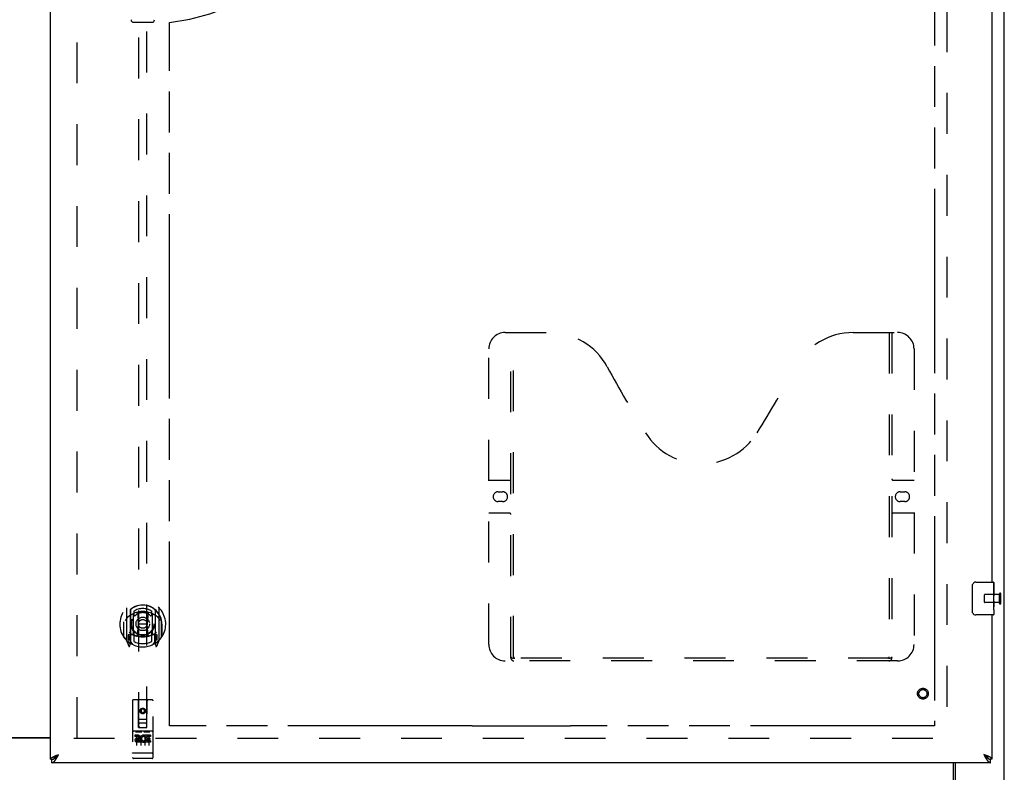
# Model space of a CAD drawing. Header units: inches. Extents: x 0 to 227, y 0 to 147.
# Tile 9 of 21: x 72 to 102, y 49 to 72. Entities that reach past the tile are written whole.
import ezdxf

# ---------------------------------------------------------------- set-up
doc = ezdxf.new("R2010")
doc.units = ezdxf.units.IN
doc.header["$LTSCALE"] = 12.466667
doc.header["$MEASUREMENT"] = 0
doc.linetypes.add('HIDDEN', pattern=[0.2, 0.1, -0.1])
doc.linetypes.add('PHANTOM', pattern=[0.8, 0.45, -0.05, 0.1, -0.05, 0.1, -0.05])
doc.layers.get('0').update_dxf_attribs({"linetype": 'CONTINUOUS'})
for name, color, linetype in [('02___PRT_ALL_AXES', 7, 'CONTINUOUS'), ('AVAILABLE_DOOR_SPACE', 7, 'CONTINUOUS'), ('DEFAULT_2', 8, 'HIDDEN'), ('DIMENSIONS', 7, 'CONTINUOUS')]:
    doc.layers.add(name, color=color, linetype=linetype)
doc.styles.get("Standard").update_dxf_attribs({"font": 'arial.ttf'})
doc.dimstyles.new('DIMSTYLE_1', dxfattribs={"dimtxt": 1, "dimasz": 1.333333, "dimexe": 0.09, "dimexo": 0.07, "dimgap": 0.0375, "dimtad": 0, "dimtih": 1, "dimtoh": 1, "dimzin": 4, "dimdsep": 46, "dimtxsty": 'Standard', "dimblk": '_FILLED', "dimblk1": '_FILLED', "dimblk2": '_FILLED', "dimcen": 0.09, "dimazin": 1, "dimtfac": 1, "dimtdec": 3, "dimtofl": 0, "dimtmove": 0, "dimatfit": 3, "dimldrblk": '_FILLED', "dimfxl": 0, "dimtolj": 1, "dimtzin": 4, "dimarcsym": 0})

# ---------------------------------------------------------------- blocks, each defined once
blk = doc.blocks.new('_FILLED')
at = {"color": 0, "linetype": 'ByBlock'}
blk.add_solid([(0, 0), (-1, 0.2), (-1, -0.2)], dxfattribs=at)
blk = doc.blocks.new('*D10')
at = {"layer": 'DIMENSIONS', "color": 2, "linetype": 'Continuous'}
for p, q in [((67.755, 85.966), (65.41, 85.966)), ((71.38, 85.966), (74.047, 85.966))]:
    blk.add_line(p, q, dxfattribs=at)
at = {"layer": 'DIMENSIONS', "color": 2, "linetype": 'Continuous', "xscale": 1.3333333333, "yscale": 1.3333333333, "zscale": 1.3333333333}
blk.add_blockref('_FILLED', (67.755, 85.966), dxfattribs=at)
at = {"layer": 'DIMENSIONS', "color": 2, "linetype": 'Continuous', "xscale": 1.3333333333, "yscale": 1.3333333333, "zscale": 1.3333333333, "rotation": 180}
blk.add_blockref('_FILLED', (71.38, 85.966), dxfattribs=at)
at = {"layer": 'DIMENSIONS', "color": 2, "linetype": 'Continuous', "insert": (64.91, 86.466), "char_height": 1, "width": 2.71747, "attachment_point": 3, "line_spacing_factor": 0.9}
blk.add_mtext('3.63', dxfattribs=at)

msp = doc.modelspace()

# ---------------------------------------------------------------- linework, layer by layer
at = {"color": 3, "linetype": 'Continuous'}
for p, q in [((102.317, 48.985), (102.317, 108.777)), ((73.255, 49.735), (73.255, 108.027)), ((101.942, 78.381), (101.942, 55.131)), ((101.942, 54.131), (101.942, 49.735)), ((71.38, 50.396), (73.255, 50.396)), ((73.396, 49.837), (73.407, 49.842)), ((73.407, 49.842), (73.418, 49.846)), ((73.418, 49.846), (73.43, 49.85)), ((73.43, 49.85), (73.441, 49.855)), ((73.441, 49.855), (73.453, 49.859)), ((73.453, 49.859), (73.465, 49.864)), ((73.465, 49.864), (73.483, 49.871)), ((73.472, 49.821), (73.478, 49.834)), ((73.478, 49.834), (73.485, 49.846)), ((73.483, 49.871), (73.501, 49.877)), ((73.485, 49.846), (73.501, 49.877)), ((101.732, 49.864), (101.696, 49.877)), ((101.696, 49.877), (101.702, 49.865)), ((101.702, 49.865), (101.716, 49.84)), ((101.716, 49.84), (101.722, 49.828)), ((101.722, 49.828), (101.729, 49.815)), ((101.729, 49.815), (101.735, 49.803)), ((101.744, 49.859), (101.732, 49.864)), ((101.756, 49.855), (101.744, 49.859)), ((101.767, 49.85), (101.756, 49.855)), ((101.779, 49.846), (101.767, 49.85)), ((101.79, 49.842), (101.779, 49.846)), ((101.9, 49.631), (73.297, 49.631)), ((100.818, 49.631), (100.818, 49.047))]:
    msp.add_line(p, q, dxfattribs=at)
at = {"color": 7, "linetype": 'Continuous'}
for p, q in [((75.788, 72.188), (76.347, 72.188)), ((101.347, 54.231), (101.347, 55.031)), ((101.447, 55.131), (101.987, 55.131)), ((102.002, 55.116), (102.002, 54.977)), ((102.002, 54.746), (102.002, 54.715)), ((102.002, 54.549), (102.002, 54.516)), ((101.987, 54.131), (101.447, 54.131)), ((102.002, 54.291), (102.002, 54.146)), ((73.255, 50.381), (71.38, 50.381)), ((73.457, 49.848), (73.464, 49.853)), ((73.462, 49.835), (73.468, 49.841)), ((73.464, 49.853), (73.473, 49.859)), ((73.468, 49.841), (73.475, 49.849)), ((73.473, 49.859), (73.481, 49.864)), ((73.475, 49.849), (73.485, 49.859)), ((73.481, 49.864), (73.493, 49.872)), ((73.485, 49.859), (73.501, 49.877)), ((73.493, 49.872), (73.501, 49.877)), ((101.717, 49.864), (101.696, 49.877)), ((101.696, 49.877), (101.712, 49.859)), ((101.712, 49.859), (101.722, 49.849)), ((101.725, 49.859), (101.717, 49.864)), ((101.722, 49.849), (101.729, 49.841)), ((101.733, 49.853), (101.725, 49.859)), ((101.729, 49.841), (101.735, 49.835)), ((101.735, 49.835), (101.742, 49.828)), ((73.255, 49.735), (73.297, 49.735)), ((73.297, 49.631), (73.297, 49.735)), ((73.359, 49.751), (73.361, 49.752)), ((100.765, 48.978), (100.765, 49.631)), ((101.836, 49.752), (101.838, 49.751)), ((101.942, 49.735), (101.9, 49.735)), ((101.9, 49.631), (101.9, 49.735))]:
    msp.add_line(p, q, dxfattribs=at)
for points in [[(101.347, 55.031), (101.348, 55.037), (101.348, 55.043), (101.349, 55.049), (101.35, 55.055), (101.352, 55.061), (101.354, 55.067)], [(101.354, 54.195), (101.352, 54.2), (101.35, 54.206), (101.349, 54.212), (101.348, 54.218), (101.348, 54.224), (101.347, 54.231)], [(73.361, 49.752), (73.362, 49.753), (73.363, 49.756), (73.364, 49.758), (73.365, 49.761), (73.366, 49.764), (73.367, 49.766), (73.369, 49.769), (73.371, 49.772), (73.372, 49.774), (73.374, 49.777), (73.376, 49.78), (73.378, 49.782), (73.38, 49.785), (73.382, 49.787), (73.385, 49.79), (73.387, 49.793), (73.39, 49.795), (73.392, 49.798), (73.395, 49.801), (73.398, 49.803), (73.401, 49.806), (73.404, 49.809), (73.407, 49.811), (73.41, 49.814), (73.413, 49.817), (73.416, 49.819), (73.42, 49.822), (73.423, 49.824), (73.427, 49.827), (73.43, 49.83), (73.434, 49.832), (73.437, 49.835), (73.441, 49.838), (73.445, 49.84), (73.449, 49.843), (73.453, 49.846), (73.457, 49.848)], [(73.361, 49.752), (73.363, 49.753), (73.366, 49.754), (73.369, 49.756), (73.373, 49.758), (73.376, 49.76), (73.379, 49.762), (73.383, 49.765), (73.386, 49.767), (73.389, 49.769), (73.393, 49.771), (73.396, 49.774), (73.399, 49.776), (73.402, 49.779), (73.406, 49.782), (73.409, 49.784), (73.412, 49.787), (73.416, 49.79), (73.419, 49.793), (73.422, 49.796), (73.425, 49.799), (73.429, 49.802), (73.432, 49.805), (73.435, 49.808), (73.439, 49.811), (73.442, 49.814), (73.445, 49.818), (73.449, 49.821), (73.452, 49.824), (73.455, 49.828), (73.462, 49.835)], [(101.836, 49.752), (101.835, 49.753), (101.835, 49.756), (101.833, 49.758), (101.832, 49.761), (101.831, 49.764), (101.83, 49.766), (101.828, 49.769), (101.827, 49.772), (101.825, 49.774), (101.823, 49.777), (101.821, 49.78), (101.819, 49.782), (101.817, 49.785), (101.815, 49.787), (101.813, 49.79), (101.81, 49.793), (101.808, 49.795), (101.805, 49.798), (101.802, 49.801), (101.799, 49.803), (101.797, 49.806), (101.794, 49.809), (101.791, 49.811), (101.787, 49.814), (101.784, 49.817), (101.781, 49.819), (101.778, 49.822), (101.774, 49.824), (101.771, 49.827), (101.767, 49.83), (101.763, 49.832), (101.76, 49.835), (101.756, 49.838), (101.752, 49.84), (101.748, 49.843), (101.745, 49.846), (101.741, 49.848), (101.733, 49.853)], [(101.742, 49.828), (101.745, 49.824), (101.749, 49.821), (101.752, 49.818), (101.755, 49.814), (101.759, 49.811), (101.762, 49.808), (101.765, 49.805), (101.768, 49.802), (101.772, 49.799), (101.775, 49.796), (101.778, 49.793), (101.782, 49.79), (101.785, 49.787), (101.788, 49.784), (101.792, 49.782), (101.795, 49.779), (101.798, 49.776), (101.801, 49.774), (101.805, 49.771), (101.808, 49.769), (101.811, 49.767), (101.815, 49.765), (101.818, 49.762), (101.821, 49.76), (101.824, 49.758), (101.828, 49.756), (101.831, 49.754), (101.834, 49.753), (101.836, 49.752)], [(73.297, 49.735), (73.3, 49.735), (73.303, 49.735), (73.307, 49.735), (73.31, 49.735), (73.313, 49.736), (73.317, 49.736), (73.32, 49.737), (73.323, 49.738), (73.327, 49.738), (73.33, 49.739), (73.333, 49.74), (73.336, 49.741), (73.34, 49.742), (73.343, 49.744), (73.346, 49.745), (73.35, 49.746), (73.353, 49.748), (73.356, 49.749), (73.359, 49.751)], [(101.838, 49.751), (101.841, 49.749), (101.844, 49.748), (101.848, 49.746), (101.851, 49.745), (101.854, 49.744), (101.857, 49.742), (101.861, 49.741), (101.864, 49.74), (101.867, 49.739), (101.871, 49.738), (101.874, 49.738), (101.877, 49.737), (101.881, 49.736), (101.884, 49.736), (101.887, 49.735), (101.89, 49.735), (101.894, 49.735), (101.897, 49.735), (101.9, 49.735)]]:
    msp.add_lwpolyline(points, dxfattribs=at)
at = {"color": 3, "linetype": 'Continuous'}
for points in [[(73.255, 49.735), (73.255, 49.737), (73.255, 49.739), (73.256, 49.741), (73.256, 49.744), (73.257, 49.746), (73.258, 49.748), (73.258, 49.75), (73.26, 49.753), (73.261, 49.755), (73.262, 49.757), (73.264, 49.759), (73.265, 49.761), (73.267, 49.764), (73.269, 49.766), (73.271, 49.768), (73.274, 49.77), (73.276, 49.773), (73.279, 49.775), (73.281, 49.777), (73.284, 49.779), (73.287, 49.781), (73.29, 49.784), (73.293, 49.786), (73.296, 49.788), (73.3, 49.79), (73.303, 49.793), (73.307, 49.795), (73.311, 49.797), (73.315, 49.799), (73.319, 49.802), (73.323, 49.804), (73.327, 49.806), (73.331, 49.808), (73.336, 49.81), (73.34, 49.813), (73.345, 49.815), (73.35, 49.817), (73.355, 49.819)], [(73.355, 49.819), (73.359, 49.822), (73.364, 49.824), (73.369, 49.826), (73.375, 49.828), (73.38, 49.83), (73.385, 49.833), (73.391, 49.835), (73.396, 49.837)], [(73.419, 49.731), (73.422, 49.736), (73.425, 49.742), (73.429, 49.747), (73.432, 49.752), (73.435, 49.758), (73.439, 49.763), (73.442, 49.769), (73.445, 49.774), (73.449, 49.78), (73.452, 49.786), (73.455, 49.792), (73.458, 49.797), (73.462, 49.803), (73.465, 49.809), (73.472, 49.821)], [(101.735, 49.803), (101.739, 49.797), (101.742, 49.792), (101.745, 49.786), (101.749, 49.78), (101.752, 49.774), (101.755, 49.769), (101.759, 49.763), (101.762, 49.758), (101.765, 49.752), (101.768, 49.747), (101.772, 49.742), (101.775, 49.736)], [(101.843, 49.819), (101.838, 49.822), (101.833, 49.824), (101.828, 49.826), (101.823, 49.828), (101.817, 49.83), (101.812, 49.833), (101.807, 49.835), (101.801, 49.837), (101.79, 49.842)], [(101.942, 49.735), (101.942, 49.737), (101.942, 49.739), (101.942, 49.741), (101.941, 49.744), (101.94, 49.746), (101.94, 49.748), (101.939, 49.75), (101.938, 49.753), (101.936, 49.755), (101.935, 49.757), (101.933, 49.759), (101.932, 49.761), (101.93, 49.764), (101.928, 49.766), (101.926, 49.768), (101.924, 49.77), (101.921, 49.773), (101.919, 49.775), (101.916, 49.777), (101.913, 49.779), (101.91, 49.781), (101.907, 49.784), (101.904, 49.786), (101.901, 49.788), (101.897, 49.79), (101.894, 49.793), (101.89, 49.795), (101.886, 49.797), (101.883, 49.799), (101.878, 49.802), (101.874, 49.804), (101.87, 49.806), (101.866, 49.808), (101.861, 49.81), (101.857, 49.813), (101.852, 49.815), (101.848, 49.817), (101.843, 49.819)], [(73.297, 49.631), (73.3, 49.631), (73.303, 49.631), (73.307, 49.631), (73.31, 49.632), (73.313, 49.633), (73.317, 49.634), (73.32, 49.635), (73.323, 49.636), (73.327, 49.637), (73.33, 49.639), (73.333, 49.64), (73.336, 49.642), (73.34, 49.644), (73.343, 49.646), (73.346, 49.648), (73.35, 49.651), (73.353, 49.653), (73.356, 49.656), (73.36, 49.659), (73.363, 49.662), (73.366, 49.665), (73.369, 49.668), (73.373, 49.671), (73.376, 49.675), (73.379, 49.679), (73.383, 49.682), (73.386, 49.686), (73.389, 49.69), (73.393, 49.694), (73.396, 49.699), (73.399, 49.703), (73.402, 49.707), (73.406, 49.712), (73.409, 49.717), (73.412, 49.721), (73.416, 49.726), (73.419, 49.731)], [(101.775, 49.736), (101.778, 49.731), (101.782, 49.726), (101.785, 49.721), (101.788, 49.717), (101.792, 49.712), (101.795, 49.707), (101.798, 49.703), (101.801, 49.699), (101.805, 49.694), (101.808, 49.69), (101.811, 49.686), (101.815, 49.682), (101.818, 49.679), (101.821, 49.675), (101.824, 49.671), (101.828, 49.668), (101.831, 49.665), (101.834, 49.662), (101.838, 49.659), (101.841, 49.656), (101.844, 49.653), (101.848, 49.651), (101.851, 49.648), (101.854, 49.646), (101.857, 49.644), (101.861, 49.642), (101.864, 49.64), (101.867, 49.639), (101.871, 49.637), (101.874, 49.636), (101.877, 49.635), (101.881, 49.634), (101.884, 49.633), (101.887, 49.632), (101.89, 49.631), (101.894, 49.631), (101.897, 49.631), (101.9, 49.631)]]:
    msp.add_lwpolyline(points, dxfattribs=at)
at = {"color": 7, "linetype": 'Continuous'}
for centre, radius, start, end in [((75.788, 72.267), 0.0787, 181, 270), ((76.347, 72.267), 0.0787, 270, 359), ((101.447, 55.031), 0.1, 90, 158.7946), ((101.987, 55.116), 0.015, 0, 90), ((101.447, 54.231), 0.1, 201.1999, 270), ((101.987, 54.146), 0.015, 270, 360)]:
    msp.add_arc(centre, radius, start, end, dxfattribs=at)
at = {"layer": '02___PRT_ALL_AXES', "color": 7, "linetype": 'Continuous'}
for p, q in [((102.002, 54.977), (101.995, 54.977)), ((101.995, 54.977), (101.995, 54.746)), ((102.002, 54.552), (102.002, 55.116)), ((102.002, 54.809), (101.995, 54.809)), ((102.002, 54.746), (101.995, 54.746)), ((102.002, 54.71), (101.996, 54.71)), ((102.002, 54.516), (101.995, 54.516)), ((101.995, 54.516), (101.995, 54.379)), ((101.997, 54.348), (102.002, 54.348)), ((102.001, 54.576), (101.999, 54.598)), ((102.001, 54.578), (102.002, 54.578)), ((102.002, 54.292), (102.002, 54.549)), ((102.002, 54.291), (102.002, 54.146))]:
    msp.add_line(p, q, dxfattribs=at)
at = {"layer": '02___PRT_ALL_AXES', "color": 8, "linetype": 'HIDDEN'}
for p, q in [((102.17, 54.755), (101.723, 54.755)), ((102.17, 54.507), (102.17, 54.755)), ((102.17, 54.507), (101.723, 54.507)), ((75.923, 50.469), (75.83, 50.469)), ((75.83, 50.469), (75.83, 50.427)), ((75.923, 50.427), (75.83, 50.427)), ((76.143, 50.434), (76.13, 50.415)), ((76.14, 50.459), (76.143, 50.457)), ((76.299, 50.469), (76.143, 50.469)), ((76.143, 50.469), (76.143, 50.457)), ((76.143, 50.434), (76.143, 50.256)), ((76.299, 50.427), (76.186, 50.427)), ((76.186, 50.427), (76.186, 50.383)), ((76.299, 50.469), (76.299, 50.427)), ((75.927, 50.383), (75.881, 50.383)), ((75.923, 50.342), (75.894, 50.342)), ((75.987, 50.298), (75.894, 50.298)), ((75.987, 50.256), (75.894, 50.256)), ((75.987, 50.298), (75.987, 50.256)), ((76.119, 50.304), (76.136, 50.265)), ((76.299, 50.256), (76.143, 50.256)), ((76.278, 50.383), (76.186, 50.383)), ((76.278, 50.341), (76.186, 50.341)), ((76.186, 50.341), (76.186, 50.298)), ((76.299, 50.298), (76.186, 50.298)), ((76.278, 50.383), (76.278, 50.341)), ((76.299, 50.298), (76.299, 50.256)), ((75.85, 49.763), (75.785, 49.763)), ((76.1, 49.763), (76.035, 49.763)), ((76.35, 49.763), (76.285, 49.763))]:
    msp.add_line(p, q, dxfattribs=at)
at = {"layer": '02___PRT_ALL_AXES', "color": 7, "linetype": 'Continuous'}
for points in [[(101.999, 54.598), (101.998, 54.61), (101.997, 54.622), (101.996, 54.635), (101.996, 54.647), (101.996, 54.66), (101.995, 54.673), (101.996, 54.686), (101.996, 54.698), (101.996, 54.711), (101.997, 54.723), (101.998, 54.735)], [(101.997, 54.343), (101.996, 54.352), (101.996, 54.361), (101.996, 54.37), (101.995, 54.379)], [(102, 54.318), (101.999, 54.326), (101.998, 54.334), (101.997, 54.343)], [(102.002, 54.291), (102.002, 54.295), (102.002, 54.3), (102.001, 54.305), (102, 54.318)], [(102.002, 54.549), (102.002, 54.557), (102.002, 54.566), (102.001, 54.576)]]:
    msp.add_lwpolyline(points, dxfattribs=at)
at = {"layer": '02___PRT_ALL_AXES', "color": 8, "linetype": 'HIDDEN'}
for centre, radius in [((99.838, 51.735), 0.124), ((76.067, 51.208), 0.085)]:
    msp.add_circle(centre, radius, dxfattribs=at)
for centre, radius, start, end in [((75.923, 50.406), 0.0635, 270, 90), ((75.923, 50.405), 0.0219, 280.307, 90), ((76.093, 50.363), 0.107, 64.2636, 293.4027), ((76.093, 50.363), 0.0639, 54.8895, 293.4026), ((75.894, 50.32), 0.0644, 102.2995, 270.0775), ((75.894, 50.32), 0.0219, 89.9011, 270)]:
    msp.add_arc(centre, radius, start, end, dxfattribs=at)
at = {"layer": '02___PRT_ALL_AXES', "color": 7, "linetype": 'Continuous'}
msp.add_ellipse((101.739, 54.715), major_axis=(0.263, 0), ratio=0.432808, start_param=0, end_param=0.179988, dxfattribs=at)
at = {"layer": 'AVAILABLE_DOOR_SPACE', "color": 4, "linetype": 'PHANTOM'}
for p, q in [((100.192, 107.006), (100.192, 50.756)), ((76.88, 50.756), (76.88, 72.18)), ((86.099, 50.756), (76.88, 50.756)), ((86.099, 50.757), (89.099, 50.757)), ((86.099, 50.756), (86.099, 50.757)), ((89.099, 50.757), (89.099, 50.756)), ((100.192, 50.756), (89.099, 50.756))]:
    msp.add_line(p, q, dxfattribs=at)
msp.add_arc((76.067, 78.881), 6.75, 276.9135, 360, dxfattribs=at)
at = {"layer": 'DEFAULT_2', "color": 8, "linetype": 'HIDDEN'}
for p, q in [((100.567, 107.433), (100.567, 50.329)), ((74.067, 50.381), (74.067, 107.381)), ((75.942, 76.71), (75.942, 50.708)), ((76.192, 50.708), (76.192, 76.71)), ((87.108, 62.735), (88.463, 62.735)), ((87.283, 52.825), (87.283, 62.735)), ((87.363, 52.855), (87.363, 62.735)), ((97.713, 62.735), (99.068, 62.735)), ((98.813, 62.735), (98.813, 52.855)), ((98.893, 62.735), (98.893, 52.825)), ((86.608, 53.235), (86.608, 62.235)), ((99.568, 62.235), (99.568, 53.235)), ((86.608, 58.235), (87.243, 58.235)), ((98.933, 58.235), (99.568, 58.235)), ((86.895, 57.885), (87.032, 57.885)), ((99.145, 57.885), (99.282, 57.885)), ((87.032, 57.585), (86.895, 57.585)), ((99.282, 57.585), (99.145, 57.585)), ((87.243, 57.235), (86.608, 57.235)), ((99.568, 57.235), (98.933, 57.235)), ((101.713, 54.517), (101.713, 54.745)), ((102.17, 54.489), (102.17, 54.773)), ((102.213, 54.489), (102.213, 54.773)), ((75.567, 54.336), (75.567, 53.368)), ((76.567, 53.368), (76.567, 54.336)), ((75.685, 54.282), (75.685, 53.266)), ((75.692, 54.282), (75.692, 53.279)), ((75.785, 53.534), (75.785, 54.165)), ((75.792, 54.243), (75.792, 54.14)), ((75.905, 54.192), (75.935, 53.852)), ((76.23, 54.192), (76.2, 53.852)), ((76.342, 54.14), (76.342, 54.243)), ((76.35, 54.165), (76.35, 53.534)), ((76.442, 54.282), (76.442, 53.279)), ((76.45, 54.282), (76.45, 53.266)), ((75.485, 53.852), (75.5, 53.852)), ((75.485, 53.852), (75.485, 53.464)), ((75.492, 53.924), (75.493, 53.927)), ((75.492, 53.466), (75.492, 53.924)), ((75.904, 53.508), (75.935, 53.852)), ((76.2, 53.852), (75.935, 53.852)), ((76.23, 53.508), (76.2, 53.852)), ((76.65, 53.852), (76.635, 53.852)), ((76.642, 53.924), (76.642, 53.927)), ((76.642, 53.466), (76.642, 53.924)), ((76.65, 53.852), (76.65, 53.464)), ((75.685, 53.523), (75.625, 53.523)), ((75.625, 53.523), (75.625, 53.373)), ((75.663, 53.452), (75.633, 53.406)), ((75.695, 53.511), (75.695, 53.304)), ((75.785, 53.524), (75.712, 53.524)), ((75.781, 53.531), (75.715, 53.531)), ((75.792, 53.579), (75.792, 53.326)), ((76.342, 53.326), (76.342, 53.579)), ((76.422, 53.524), (76.35, 53.524)), ((76.42, 53.531), (76.354, 53.531)), ((76.44, 53.304), (76.44, 53.511)), ((76.51, 53.523), (76.45, 53.523)), ((76.502, 53.406), (76.472, 53.452)), ((76.51, 53.373), (76.51, 53.523)), ((75.572, 53.358), (75.642, 53.182)), ((75.625, 53.373), (75.685, 53.373)), ((75.637, 53.398), (75.692, 53.398)), ((75.663, 53.288), (75.668, 53.284)), ((75.671, 53.185), (75.685, 53.266)), ((75.762, 53.229), (75.692, 53.338)), ((76.442, 53.338), (76.372, 53.229)), ((76.442, 53.398), (76.497, 53.398)), ((76.45, 53.373), (76.51, 53.373)), ((76.45, 53.266), (76.464, 53.185)), ((76.471, 53.287), (76.471, 53.288)), ((76.471, 53.287), (76.471, 53.288)), ((76.471, 53.287), (76.471, 53.287)), ((76.493, 53.182), (76.563, 53.358)), ((98.81, 52.815), (87.367, 52.815)), ((99.068, 52.735), (87.108, 52.735)), ((75.755, 51.518), (75.755, 49.793)), ((76.35, 51.548), (75.785, 51.548)), ((75.941, 50.708), (75.937, 51.518)), ((76.194, 50.708), (76.197, 51.518)), ((76.38, 49.793), (76.38, 51.518)), ((76.067, 51.281), (76.005, 51.245)), ((76.005, 51.245), (76.015, 51.239)), ((76.005, 51.245), (76.005, 51.172)), ((76.005, 51.172), (76.015, 51.178)), ((76.005, 51.172), (76.067, 51.136)), ((76.067, 51.269), (76.015, 51.239)), ((76.015, 51.239), (76.015, 51.178)), ((76.015, 51.178), (76.067, 51.148)), ((76.13, 51.245), (76.067, 51.281)), ((76.067, 51.281), (76.067, 51.269)), ((76.12, 51.239), (76.067, 51.269)), ((76.067, 51.148), (76.12, 51.178)), ((76.067, 51.136), (76.13, 51.172)), ((76.067, 51.136), (76.067, 51.148)), ((76.13, 51.245), (76.12, 51.239)), ((76.12, 51.178), (76.12, 51.239)), ((76.13, 51.172), (76.12, 51.178)), ((76.13, 51.172), (76.13, 51.245)), ((75.94, 50.958), (76.195, 50.958)), ((75.941, 50.708), (75.942, 50.708)), ((75.942, 50.708), (76.192, 50.708)), ((76.152, 50.833), (75.982, 50.833)), ((76.192, 50.708), (76.194, 50.708)), ((76.35, 50.591), (75.785, 50.591)), ((75.856, 50.575), (76.028, 50.575)), ((75.88, 50.46), (75.88, 50.154)), ((76.005, 50.46), (76.005, 50.154)), ((76.106, 50.575), (76.278, 50.575)), ((76.13, 50.46), (76.13, 50.154)), ((76.255, 50.46), (76.255, 50.154)), ((73.963, 50.381), (100.567, 50.381)), ((75.773, 49.922), (75.772, 49.922)), ((75.774, 49.922), (75.773, 49.922)), ((75.773, 49.922), (75.773, 49.922)), ((75.775, 49.922), (75.774, 49.922)), ((75.776, 49.922), (75.775, 49.922)), ((75.777, 49.922), (75.776, 49.922)), ((75.777, 49.921), (75.777, 49.922)), ((75.778, 49.921), (75.777, 49.921)), ((75.779, 49.921), (75.778, 49.921)), ((75.78, 49.921), (75.779, 49.921)), ((75.781, 49.921), (75.78, 49.921)), ((75.782, 49.921), (75.781, 49.921)), ((75.781, 49.921), (75.781, 49.921)), ((75.783, 49.921), (75.782, 49.921)), ((75.784, 49.921), (75.783, 49.921)), ((75.785, 49.921), (75.784, 49.921)), ((76.35, 49.921), (75.785, 49.921)), ((76.35, 49.921), (76.351, 49.921)), ((76.351, 49.921), (76.352, 49.921)), ((76.352, 49.921), (76.353, 49.921)), ((76.353, 49.921), (76.354, 49.921)), ((76.354, 49.921), (76.355, 49.921)), ((76.354, 49.921), (76.354, 49.921)), ((76.355, 49.921), (76.356, 49.921)), ((76.356, 49.921), (76.357, 49.921)), ((76.357, 49.921), (76.358, 49.921)), ((76.358, 49.921), (76.359, 49.922)), ((76.359, 49.922), (76.36, 49.922)), ((76.359, 49.922), (76.359, 49.922)), ((76.36, 49.922), (76.361, 49.922)), ((76.361, 49.922), (76.362, 49.922)), ((76.362, 49.922), (76.363, 49.922)), ((76.362, 49.922), (76.362, 49.922)), ((76.363, 49.922), (76.364, 49.922)), ((76.035, 49.763), (75.85, 49.763)), ((76.285, 49.763), (76.1, 49.763))]:
    msp.add_line(p, q, dxfattribs=at)
for points in [[(75.613, 54.067), (75.612, 54.066), (75.61, 54.065), (75.608, 54.063), (75.607, 54.062), (75.605, 54.06), (75.604, 54.059), (75.602, 54.057), (75.6, 54.055), (75.598, 54.053), (75.597, 54.052), (75.595, 54.05), (75.593, 54.048), (75.591, 54.045), (75.589, 54.043), (75.587, 54.041), (75.585, 54.039), (75.583, 54.036), (75.581, 54.034), (75.579, 54.031), (75.577, 54.028), (75.574, 54.025), (75.572, 54.022), (75.57, 54.019), (75.568, 54.016), (75.565, 54.013), (75.563, 54.009), (75.56, 54.006), (75.558, 54.002), (75.555, 53.998), (75.552, 53.994), (75.55, 53.99), (75.547, 53.985), (75.544, 53.981), (75.541, 53.976), (75.538, 53.971), (75.535, 53.966)], [(75.879, 54.209), (75.885, 54.21), (75.89, 54.212), (75.896, 54.213), (75.901, 54.215), (75.906, 54.216), (75.912, 54.217), (75.917, 54.218), (75.923, 54.22), (75.928, 54.221), (75.934, 54.222), (75.939, 54.223), (75.945, 54.224), (75.95, 54.225), (75.956, 54.226), (75.961, 54.227), (75.967, 54.227), (75.972, 54.228), (75.978, 54.229), (75.984, 54.23), (75.989, 54.23), (75.995, 54.231), (76, 54.231), (76.006, 54.232), (76.011, 54.232), (76.017, 54.233), (76.023, 54.233), (76.028, 54.234), (76.034, 54.234), (76.039, 54.234), (76.045, 54.234), (76.051, 54.235), (76.056, 54.235), (76.062, 54.235), (76.067, 54.235), (76.073, 54.235), (76.079, 54.235), (76.084, 54.235), (76.09, 54.234), (76.095, 54.234), (76.101, 54.234), (76.107, 54.234), (76.112, 54.233), (76.118, 54.233), (76.123, 54.232), (76.129, 54.232), (76.134, 54.231), (76.14, 54.231), (76.146, 54.23), (76.151, 54.23), (76.157, 54.229), (76.162, 54.228), (76.168, 54.227), (76.173, 54.227), (76.179, 54.226), (76.184, 54.225), (76.19, 54.224), (76.195, 54.223), (76.201, 54.222), (76.206, 54.221), (76.212, 54.22), (76.217, 54.218), (76.223, 54.217), (76.228, 54.216), (76.234, 54.215), (76.239, 54.213), (76.244, 54.212), (76.25, 54.21), (76.255, 54.209)], [(76.6, 53.966), (76.597, 53.971), (76.594, 53.976), (76.591, 53.981), (76.588, 53.985), (76.585, 53.99), (76.582, 53.994), (76.58, 53.998), (76.577, 54.002), (76.575, 54.006), (76.572, 54.009), (76.57, 54.013), (76.567, 54.016), (76.565, 54.019), (76.563, 54.022), (76.56, 54.025), (76.558, 54.028), (76.556, 54.031), (76.554, 54.034), (76.552, 54.036), (76.55, 54.039), (76.548, 54.041), (76.546, 54.043), (76.544, 54.045), (76.542, 54.048), (76.54, 54.05), (76.538, 54.052), (76.536, 54.053), (76.535, 54.055), (76.533, 54.057), (76.531, 54.059), (76.529, 54.06), (76.528, 54.062), (76.526, 54.063), (76.525, 54.065), (76.523, 54.066), (76.522, 54.067)], [(87.273, 52.855), (87.289, 52.844), (87.305, 52.834), (87.321, 52.826), (87.337, 52.82), (87.352, 52.816), (87.367, 52.815)], [(98.81, 52.815), (98.825, 52.816), (98.84, 52.82), (98.855, 52.826), (98.871, 52.834), (98.887, 52.844), (98.903, 52.855)], [(75.85, 50.574), (75.85, 50.574), (75.85, 50.574), (75.85, 50.574), (75.85, 50.574), (75.85, 50.574), (75.85, 50.574), (75.85, 50.574), (75.851, 50.574), (75.851, 50.574), (75.851, 50.574), (75.851, 50.574), (75.851, 50.575), (75.851, 50.575), (75.851, 50.575), (75.851, 50.575), (75.851, 50.575), (75.852, 50.575), (75.852, 50.575), (75.852, 50.575), (75.852, 50.575), (75.852, 50.575), (75.852, 50.575), (75.852, 50.575), (75.853, 50.575), (75.853, 50.575), (75.853, 50.575), (75.853, 50.575), (75.853, 50.575), (75.853, 50.575), (75.853, 50.575), (75.854, 50.575), (75.854, 50.575), (75.854, 50.575), (75.854, 50.575), (75.854, 50.575), (75.854, 50.575), (75.855, 50.575), (75.855, 50.575), (75.855, 50.575), (75.855, 50.575), (75.855, 50.575), (75.856, 50.575), (75.856, 50.575), (75.856, 50.575), (75.856, 50.575)], [(76.028, 50.575), (76.028, 50.575), (76.029, 50.575), (76.029, 50.575), (76.029, 50.575), (76.029, 50.575), (76.029, 50.575), (76.03, 50.575), (76.03, 50.575), (76.03, 50.575), (76.03, 50.575), (76.03, 50.575), (76.031, 50.575), (76.031, 50.575), (76.031, 50.575), (76.031, 50.575), (76.031, 50.575), (76.031, 50.575), (76.032, 50.575), (76.032, 50.575), (76.032, 50.575), (76.032, 50.575), (76.032, 50.575), (76.032, 50.575), (76.032, 50.575), (76.033, 50.575), (76.033, 50.575), (76.033, 50.575), (76.033, 50.575), (76.033, 50.575), (76.033, 50.575), (76.033, 50.575), (76.033, 50.575), (76.034, 50.575), (76.034, 50.575), (76.034, 50.574), (76.034, 50.574), (76.034, 50.574), (76.034, 50.574), (76.034, 50.574), (76.034, 50.574), (76.034, 50.574), (76.034, 50.574), (76.035, 50.574), (76.035, 50.574), (76.035, 50.574), (76.035, 50.574)], [(76.1, 50.574), (76.1, 50.574), (76.1, 50.574), (76.1, 50.574), (76.1, 50.574), (76.1, 50.574), (76.1, 50.574), (76.1, 50.574), (76.101, 50.574), (76.101, 50.574), (76.101, 50.574), (76.101, 50.574), (76.101, 50.575), (76.101, 50.575), (76.101, 50.575), (76.101, 50.575), (76.101, 50.575), (76.102, 50.575), (76.102, 50.575), (76.102, 50.575), (76.102, 50.575), (76.102, 50.575), (76.102, 50.575), (76.102, 50.575), (76.103, 50.575), (76.103, 50.575), (76.103, 50.575), (76.103, 50.575), (76.103, 50.575), (76.103, 50.575), (76.103, 50.575), (76.104, 50.575), (76.104, 50.575), (76.104, 50.575), (76.104, 50.575), (76.104, 50.575), (76.104, 50.575), (76.105, 50.575), (76.105, 50.575), (76.105, 50.575), (76.105, 50.575), (76.105, 50.575), (76.106, 50.575), (76.106, 50.575), (76.106, 50.575), (76.106, 50.575)], [(76.278, 50.575), (76.278, 50.575), (76.279, 50.575), (76.279, 50.575), (76.279, 50.575), (76.279, 50.575), (76.279, 50.575), (76.28, 50.575), (76.28, 50.575), (76.28, 50.575), (76.28, 50.575), (76.28, 50.575), (76.281, 50.575), (76.281, 50.575), (76.281, 50.575), (76.281, 50.575), (76.281, 50.575), (76.281, 50.575), (76.282, 50.575), (76.282, 50.575), (76.282, 50.575), (76.282, 50.575), (76.282, 50.575), (76.282, 50.575), (76.282, 50.575), (76.283, 50.575), (76.283, 50.575), (76.283, 50.575), (76.283, 50.575), (76.283, 50.575), (76.283, 50.575), (76.283, 50.575), (76.283, 50.575), (76.284, 50.575), (76.284, 50.575), (76.284, 50.574), (76.284, 50.574), (76.284, 50.574), (76.284, 50.574), (76.284, 50.574), (76.284, 50.574), (76.284, 50.574), (76.284, 50.574), (76.285, 50.574), (76.285, 50.574), (76.285, 50.574), (76.285, 50.574)], [(75.772, 49.922), (75.771, 49.922), (75.771, 49.922), (75.77, 49.922), (75.77, 49.922), (75.77, 49.922), (75.769, 49.922), (75.769, 49.922), (75.769, 49.922), (75.768, 49.922), (75.768, 49.923), (75.767, 49.923), (75.767, 49.923), (75.767, 49.923), (75.766, 49.923), (75.766, 49.923), (75.766, 49.923), (75.765, 49.923), (75.765, 49.923), (75.765, 49.923), (75.765, 49.923), (75.764, 49.923), (75.764, 49.923), (75.764, 49.923), (75.763, 49.923), (75.763, 49.924), (75.763, 49.924), (75.762, 49.924), (75.762, 49.924), (75.762, 49.924), (75.762, 49.924), (75.761, 49.924), (75.761, 49.924), (75.761, 49.924), (75.761, 49.924), (75.76, 49.924), (75.76, 49.924), (75.76, 49.925), (75.76, 49.925), (75.759, 49.925), (75.759, 49.925), (75.759, 49.925), (75.759, 49.925), (75.759, 49.925), (75.758, 49.925), (75.758, 49.925), (75.758, 49.925), (75.758, 49.925), (75.758, 49.926), (75.757, 49.926), (75.757, 49.926), (75.757, 49.926), (75.757, 49.926), (75.757, 49.926), (75.757, 49.926), (75.757, 49.926), (75.756, 49.926), (75.756, 49.926), (75.756, 49.926), (75.756, 49.927), (75.756, 49.927), (75.756, 49.927), (75.756, 49.927), (75.756, 49.927), (75.756, 49.927), (75.755, 49.927), (75.755, 49.927), (75.755, 49.927), (75.755, 49.928), (75.755, 49.928), (75.755, 49.928), (75.755, 49.928), (75.755, 49.928), (75.755, 49.928), (75.755, 49.928), (75.755, 49.928), (75.755, 49.928), (75.755, 49.928), (75.755, 49.929), (75.755, 49.929)], [(76.364, 49.922), (76.364, 49.922), (76.365, 49.922), (76.365, 49.922), (76.365, 49.922), (76.366, 49.922), (76.366, 49.922), (76.367, 49.922), (76.367, 49.923), (76.367, 49.923), (76.368, 49.923), (76.368, 49.923), (76.368, 49.923), (76.369, 49.923), (76.369, 49.923), (76.369, 49.923), (76.37, 49.923), (76.37, 49.923), (76.37, 49.923), (76.37, 49.923), (76.371, 49.923), (76.371, 49.923), (76.371, 49.923), (76.372, 49.924), (76.372, 49.924), (76.372, 49.924), (76.372, 49.924), (76.373, 49.924), (76.373, 49.924), (76.373, 49.924), (76.374, 49.924), (76.374, 49.924), (76.374, 49.924), (76.374, 49.924), (76.375, 49.924), (76.375, 49.925), (76.375, 49.925), (76.375, 49.925), (76.375, 49.925), (76.376, 49.925), (76.376, 49.925), (76.376, 49.925), (76.376, 49.925), (76.377, 49.925), (76.377, 49.925), (76.377, 49.925), (76.377, 49.926), (76.377, 49.926), (76.377, 49.926), (76.378, 49.926), (76.378, 49.926), (76.378, 49.926), (76.378, 49.926), (76.378, 49.926), (76.378, 49.926), (76.378, 49.926), (76.379, 49.926), (76.379, 49.927), (76.379, 49.927), (76.379, 49.927), (76.379, 49.927), (76.379, 49.927), (76.379, 49.927), (76.379, 49.927), (76.379, 49.927), (76.379, 49.927), (76.379, 49.928), (76.38, 49.928), (76.38, 49.928), (76.38, 49.928), (76.38, 49.928), (76.38, 49.928), (76.38, 49.928), (76.38, 49.928), (76.38, 49.928), (76.38, 49.928), (76.38, 49.929), (76.38, 49.929)]]:
    msp.add_lwpolyline(points, dxfattribs=at)
for centre, radius in [((76.067, 53.859), 0.35), ((76.067, 53.859), 0.335), ((76.067, 53.859), 0.205), ((76.067, 53.859), 0.133), ((99.838, 51.735), 0.164), ((99.838, 51.735), 0.124), ((76.067, 51.208), 0.0845)]:
    msp.add_circle(centre, radius, dxfattribs=at)
for centre, radius, start, end in [((87.108, 62.235), 0.5, 90, 180), ((88.463, 60.735), 2, 28.4813, 90), ((97.713, 60.735), 2, 90, 151.5187), ((99.068, 62.235), 0.5, 0, 90), ((124.771, 80.433), 39.307, 208.4813, 211.8705), ((61.405, 80.433), 39.307, 328.1295, 331.5187), ((93.088, 60.735), 2, 211.8705, 328.1295), ((87.243, 58.275), 0.04, 270, 360), ((98.933, 58.275), 0.04, 180, 270), ((86.895, 57.735), 0.15, 90, 270), ((87.032, 57.735), 0.15, 270, 90), ((99.145, 57.735), 0.15, 90, 270), ((99.282, 57.735), 0.15, 270, 90), ((87.243, 57.195), 0.04, 0, 90), ((98.933, 57.195), 0.04, 90, 180), ((101.723, 54.745), 0.01, 90, 180), ((102.192, 54.773), 0.0215, 360, 180), ((76.067, 53.852), 0.7, 305.5126, 234.4874), ((76.067, 53.85), 0.583, 0.2464, 179.7536), ((76.067, 53.849), 0.58, 7.6622, 172.3378), ((75.582, 54.336), 0.015, 135.0748, 180), ((76.067, 53.849), 0.48, 55.0461, 124.9539), ((76.552, 54.336), 0.015, 0, 44.9252), ((101.723, 54.517), 0.01, 180, 270), ((102.192, 54.489), 0.0215, 180, 0), ((76.067, 53.535), 0.7, 49.529, 130.471), ((75.7, 54.282), 0.015, 130.3587, 180), ((75.712, 54.282), 0.02, 129.3378, 179.9984), ((75.8, 54.165), 0.015, 112.9863, 180), ((75.822, 54.14), 0.03, 180, 311.1261), ((76.067, 53.859), 0.343, 48.8739, 131.1261), ((75.885, 54.19), 0.02, 5.0796, 105.5752), ((76.25, 54.19), 0.02, 74.4248, 174.9204), ((76.312, 54.14), 0.03, 228.8739, 360), ((76.335, 54.165), 0.015, 0, 67.0137), ((76.422, 54.282), 0.02, 0, 50.6594), ((76.435, 54.282), 0.015, 0, 49.6413), ((75.512, 53.924), 0.02, 172.3378, 180), ((76.622, 53.924), 0.02, 0, 7.6622), ((75.512, 53.466), 0.02, 180, 215.2961), ((76.067, 53.859), 0.7, 215.2961, 324.7039), ((75.637, 53.403), 0.005, 147.3208, 270), ((76.067, 54.165), 0.7, 233.2319, 306.7681), ((75.504, 53.553), 0.188, 327.3208, 360), ((75.712, 53.504), 0.02, 90, 180), ((75.715, 53.511), 0.02, 90, 180), ((75.781, 53.511), 0.02, 66.536, 90), ((75.8, 53.534), 0.015, 180, 247.0137), ((76.067, 54.172), 0.7, 246.536, 293.464), ((75.822, 53.579), 0.03, 48.8739, 180), ((76.067, 53.859), 0.343, 228.8739, 311.1261), ((75.884, 53.51), 0.02, 254.3869, 354.9204), ((76.25, 53.51), 0.02, 185.0796, 285.6131), ((76.312, 53.579), 0.03, 0, 131.1261), ((76.335, 53.534), 0.015, 292.9863, 360), ((76.354, 53.511), 0.02, 90, 113.464), ((76.42, 53.511), 0.02, 0, 90), ((76.422, 53.504), 0.02, 0, 90), ((76.63, 53.553), 0.188, 180, 212.6792), ((76.497, 53.403), 0.005, 270, 32.6792), ((76.622, 53.466), 0.02, 324.7039, 360), ((75.582, 53.368), 0.015, 180, 224.9252), ((75.656, 53.188), 0.015, 201.8041, 350), ((75.672, 53.299), 0.02, 234.4874, 360), ((75.675, 53.304), 0.02, 234.7457, 360), ((75.712, 53.279), 0.02, 180, 238.5295), ((76.067, 53.859), 0.6, 242.7204, 297.2796), ((76.422, 53.279), 0.02, 301.4688, 359.9992), ((76.46, 53.304), 0.02, 180, 305.2543), ((76.462, 53.299), 0.02, 180, 305.5126), ((76.479, 53.188), 0.015, 190, 338.1959), ((76.552, 53.368), 0.015, 315.0748, 360), ((87.108, 53.235), 0.5, 180, 270), ((99.068, 53.235), 0.5, 270, 360), ((87.373, 52.825), 0.09, 180, 270), ((87.403, 52.855), 0.04, 180, 270), ((98.773, 52.855), 0.04, 270, 360), ((98.803, 52.825), 0.09, 270, 360), ((75.785, 51.518), 0.03, 90, 180), ((75.907, 51.518), 0.03, 0, 90), ((76.227, 51.518), 0.03, 90, 180), ((76.35, 51.518), 0.03, 0, 90), ((75.982, 50.793), 0.04, 90, 180), ((75.982, 50.748), 0.04, 180, 270), ((76.152, 50.793), 0.04, 0, 90), ((76.152, 50.748), 0.04, 270, 360), ((75.785, 50.621), 0.03, 180, 270), ((76.35, 50.621), 0.03, 270, 360), ((75.785, 49.793), 0.03, 180, 270), ((76.35, 49.793), 0.03, 270, 360)]:
    msp.add_arc(centre, radius, start, end, dxfattribs=at)

# ---------------------------------------------------------------- dimensions: what is measured, and where the dimension line sits
at = {"layer": 'DIMENSIONS', "color": 2, "linetype": 'Continuous'}
dim = msp.add_linear_dim(base=(71.379848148, 85.965613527), p1=(67.754848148, 107.005716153), p2=(71.379848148, 49.754716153), dimstyle='DIMSTYLE_1', dxfattribs=at)
dim.commit()
dim.dimension.update_dxf_attribs({"geometry": '*D10', "text_midpoint": (63.550169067, 85.960039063), "dimtype": 160})

doc.saveas('drawing.dxf')
